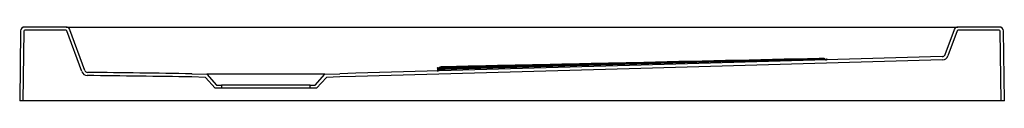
# Model space of a CAD drawing. Header units: millimetres. Extents: x 3970.56 to 3971.56, y 2638.62 to 2638.69.
import ezdxf

# ---------------------------------------------------------------- set-up
doc = ezdxf.new("R2010")
doc.units = ezdxf.units.MM
doc.layers.add('SANINDUSA', color=3, linetype='Continuous')

msp = doc.modelspace()

# ---------------------------------------------------------------- linework, layer by layer
at = {"layer": 'SANINDUSA'}
for p, q in [((3970.6108, 2638.6928), (3970.5686, 2638.6928)), ((3970.6108, 2638.6928), (3970.6244, 2638.6928)), ((3970.6297, 2638.6487), (3970.6146, 2638.6901)), ((3970.6244, 2638.6928), (3971.5029, 2638.6928)), ((3971.5029, 2638.6928), (3971.5165, 2638.6928)), ((3971.5127, 2638.6901), (3971.5034, 2638.6647)), ((3971.5587, 2638.6928), (3971.5165, 2638.6928)), ((3970.5646, 2638.6888), (3970.5637, 2638.6178)), ((3970.5678, 2638.6886), (3970.5669, 2638.6178)), ((3970.6107, 2638.6896), (3970.5688, 2638.6896)), ((3970.6267, 2638.6475), (3970.6116, 2638.6889)), ((3971.5157, 2638.6889), (3971.5064, 2638.6634)), ((3971.5585, 2638.6896), (3971.5166, 2638.6896)), ((3971.5604, 2638.6178), (3971.5595, 2638.6886)), ((3971.5637, 2638.6178), (3971.5627, 2638.6888)), ((3971.0042, 2638.6514), (3970.9955, 2638.6512)), ((3970.7386, 2638.6453), (3970.7387, 2638.6453)), ((3970.7522, 2638.6416), (3970.7386, 2638.6421)), ((3970.7387, 2638.6453), (3970.7537, 2638.6448)), ((3970.7622, 2638.6306), (3970.7522, 2638.6416)), ((3970.8737, 2638.6448), (3970.7537, 2638.6448)), ((3970.7537, 2638.6448), (3970.7637, 2638.6338)), ((3970.8637, 2638.6338), (3970.8737, 2638.6448)), ((3970.8751, 2638.6416), (3970.8651, 2638.6306)), ((3970.8737, 2638.6448), (3970.8887, 2638.6453)), ((3970.8888, 2638.6421), (3970.8751, 2638.6416)), ((3970.7687, 2638.6306), (3970.7622, 2638.6306)), ((3970.7637, 2638.6338), (3970.7687, 2638.6338)), ((3970.7687, 2638.6338), (3970.7687, 2638.6306)), ((3970.8587, 2638.6338), (3970.7687, 2638.6338)), ((3970.8587, 2638.6306), (3970.7687, 2638.6306)), ((3970.8587, 2638.6306), (3970.8587, 2638.6338)), ((3970.8587, 2638.6338), (3970.8637, 2638.6338)), ((3970.8651, 2638.6306), (3970.8587, 2638.6306)), ((3970.5669, 2638.6178), (3970.5637, 2638.6178)), ((3970.5679, 2638.6178), (3970.5669, 2638.6178)), ((3971.5594, 2638.6178), (3970.5679, 2638.6178)), ((3971.5604, 2638.6178), (3971.5594, 2638.6178)), ((3971.5637, 2638.6178), (3971.5604, 2638.6178))]:
    msp.add_line(p, q, dxfattribs=at)
at = {"layer": 'SANINDUSA', "flags": 128}
for points in [[(3971.5007, 2638.6627), (3971.183, 2638.6537), (3970.9051, 2638.6458), (3970.8887, 2638.6453)], [(3971.3757, 2638.6602), (3971.3557, 2638.6596), (3971.2757, 2638.6573), (3970.9955, 2638.6495)], [(3971.5009, 2638.6595), (3971.1827, 2638.6505), (3970.9048, 2638.6426), (3970.8888, 2638.6421)]]:
    msp.add_lwpolyline(points, dxfattribs=at)
at = {"layer": 'SANINDUSA'}
for centre, radius, start, end in [((3970.5686, 2638.6888), 0.004, 90, 179.2), ((3970.6108, 2638.6888), 0.004, 20, 90), ((3971.5165, 2638.6888), 0.004, 90, 160), ((3971.5587, 2638.6888), 0.004, 0.8, 90), ((3970.5688, 2638.6886), 0.001, 90, 179.2), ((3970.6107, 2638.6886), 0.001, 20, 90), ((3971.5166, 2638.6886), 0.001, 90, 160), ((3971.5585, 2638.6886), 0.001, 0.8, 90), ((3971.3795, 2638.6554), 0.005, 82.2381, 91.5635), ((3971.3795, 2638.6553), 0.005, 65.7768, 91.6187), ((3971.3795, 2638.6554), 0.005, 65.7217, 82.2381), ((3971.3836, 2638.665), 0.005, 245.4764, 271.3182), ((3971.3836, 2638.6647), 0.005, 245.6181, 271.46), ((3971.5006, 2638.6657), 0.003, 271.6259, 340), ((3971.5008, 2638.6655), 0.006, 271.6259, 340), ((3970.9874, 2638.6562), 0.005, 271.1766, 297.0158), ((3970.9874, 2638.6549), 0.005, 271.3028, 297.1437), ((3970.9919, 2638.6473), 0.005, 91.1816, 117.0162), ((3970.9919, 2638.646), 0.005, 91.309, 117.1441), ((3971.3836, 2638.6645), 0.005, 245.7217, 265.5067), ((3971.3836, 2638.6644), 0.005, 245.7768, 260.5806), ((3970.6324, 2638.6495), 0.006, 199.9995, 269.2154), ((3970.6325, 2638.6497), 0.003, 200, 269.242), ((3970.9874, 2638.6539), 0.005, 271.4584, 297.3003), ((3970.9874, 2638.6532), 0.005, 271.6007, 297.4423), ((3970.992, 2638.645), 0.005, 91.4631, 117.3007), ((3970.992, 2638.6443), 0.005, 91.6009, 117.4424)]:
    msp.add_arc(centre, radius, start, end, dxfattribs=at)
for points, knots in [([(3971.3757, 2638.6608), (3971.3123, 2638.6594), (3971.2489, 2638.658), (3971.1539, 2638.6558), (3971.1222, 2638.6551), (3971.0588, 2638.6538), (3971.0272, 2638.6531), (3970.9955, 2638.6524)], [0, 0, 0, 0, 0.5, 0.5, 0.75, 0.75, 1, 1, 1, 1]), ([(3971.3757, 2638.6605), (3971.3123, 2638.6589), (3971.2489, 2638.6573), (3971.1539, 2638.655), (3971.1222, 2638.6542), (3971.0588, 2638.6527), (3971.0272, 2638.6519), (3970.9955, 2638.6512)], [0, 0, 0, 0, 0.5, 0.5, 0.75, 0.75, 1, 1, 1, 1]), ([(3971.3757, 2638.6603), (3971.3123, 2638.6586), (3971.2489, 2638.6568), (3971.1539, 2638.6543), (3971.1222, 2638.6534), (3971.0588, 2638.6518), (3971.0272, 2638.6509), (3970.9955, 2638.6501)], [0, 0, 0, 0, 0.5, 0.5, 0.75, 0.75, 1, 1, 1, 1]), ([(3971.3815, 2638.6602), (3971.3813, 2638.6602), (3971.3809, 2638.6604), (3971.3804, 2638.6605), (3971.38, 2638.6606), (3971.3797, 2638.6606), (3971.3795, 2638.6606), (3971.3794, 2638.6606), (3971.3793, 2638.6606), (3971.3791, 2638.6606), (3971.3786, 2638.6606), (3971.3778, 2638.6606), (3971.3768, 2638.6606), (3971.376, 2638.6605), (3971.3756, 2638.6605), (3971.3755, 2638.6605)], [0, 0, 0, 0, 0.078949, 0.154872, 0.214201, 0.252562, 0.272212, 0.290534, 0.321331, 0.408665, 0.545743, 0.690198, 0.830902, 0.971078, 1, 1, 1, 1]), ([(3971.378, 2638.6609), (3971.378, 2638.6609), (3971.3777, 2638.6609), (3971.3769, 2638.6609), (3971.3761, 2638.6608), (3971.3757, 2638.6608)], [0, 0, 0, 0, 0.01167, 0.5058, 1, 1, 1, 1]), ([(3971.3789, 2638.6604), (3971.3769, 2638.6603), (3971.3765, 2638.6603), (3971.3761, 2638.6603), (3971.3757, 2638.6603)], [0, 0, 0, 0, 0.005319, 1, 1, 1, 1]), ([(3971.3793, 2638.6603), (3971.3788, 2638.6603), (3971.3786, 2638.6602), (3971.378, 2638.6602), (3971.3769, 2638.6602), (3971.3761, 2638.6602), (3971.3757, 2638.6602)], [0, 0, 0, 0, 0.03084, 0.35389, 0.67694, 1, 1, 1, 1]), ([(3971.3815, 2638.6605), (3971.3815, 2638.6605), (3971.3813, 2638.6606), (3971.3809, 2638.6607), (3971.3803, 2638.6608), (3971.3799, 2638.6609), (3971.3797, 2638.6609), (3971.3795, 2638.6609), (3971.3794, 2638.6609), (3971.3793, 2638.6609), (3971.379, 2638.6609), (3971.3785, 2638.6609), (3971.3781, 2638.6609), (3971.378, 2638.6609)], [0, 0, 0, 0, 0.00337, 0.13843, 0.25152, 0.33779, 0.38793, 0.41952, 0.45438, 0.51976, 0.69939, 0.9088, 1, 1, 1, 1]), ([(3971.3789, 2638.6604), (3971.379, 2638.6604), (3971.3793, 2638.6604), (3971.3793, 2638.6604), (3971.3793, 2638.6604)], [0, 0, 0, 0, 0.23489, 1, 1, 1, 1]), ([(3971.3837, 2638.66), (3971.3837, 2638.66), (3971.3837, 2638.66), (3971.3834, 2638.66), (3971.3825, 2638.66), (3971.3821, 2638.6599)], [0, 0, 0, 0, 0.03383, 0.5674, 1, 1, 1, 1]), ([(3970.9955, 2638.6512), (3970.995, 2638.6512), (3970.9944, 2638.6512), (3970.9937, 2638.6512), (3970.9934, 2638.6512), (3970.9929, 2638.6512), (3970.9927, 2638.6512), (3970.9919, 2638.6511), (3970.9915, 2638.6511), (3970.9906, 2638.6511), (3970.9902, 2638.6511), (3970.9895, 2638.6511), (3970.9891, 2638.6511), (3970.9887, 2638.6511), (3970.9886, 2638.6511), (3970.9883, 2638.6511), (3970.9881, 2638.6511), (3970.9879, 2638.6512), (3970.9878, 2638.6512), (3970.9877, 2638.6512), (3970.9875, 2638.6512), (3970.9875, 2638.6512), (3970.9875, 2638.6512)], [0, 0, 0, 0, 0.125, 0.125, 0.1875, 0.1875, 0.25, 0.25, 0.375, 0.375, 0.5, 0.5, 0.625, 0.625, 0.6875, 0.6875, 0.75, 0.8125, 0.8125, 0.875, 0.875, 1, 1, 1, 1]), ([(3970.9955, 2638.6524), (3970.9952, 2638.6524), (3970.995, 2638.6524), (3970.9945, 2638.6524), (3970.9943, 2638.6524), (3970.9939, 2638.6524), (3970.9936, 2638.6524), (3970.9932, 2638.6524), (3970.9931, 2638.6524), (3970.9927, 2638.6524), (3970.9926, 2638.6524), (3970.9923, 2638.6523), (3970.9922, 2638.6523), (3970.992, 2638.6523), (3970.9919, 2638.6523), (3970.9919, 2638.6523), (3970.9918, 2638.6523), (3970.9918, 2638.6523)], [0, 0, 0, 0, 0.125, 0.125, 0.25, 0.25, 0.375, 0.375, 0.5, 0.5, 0.625, 0.625, 0.75, 0.75, 0.875, 0.875, 1, 1, 1, 1]), ([(3970.9955, 2638.6512), (3970.9952, 2638.6512), (3970.995, 2638.6512), (3970.9945, 2638.6512), (3970.9943, 2638.6512), (3970.9939, 2638.6511), (3970.9936, 2638.6511), (3970.9932, 2638.6511), (3970.9931, 2638.6511), (3970.9927, 2638.6511), (3970.9926, 2638.6511), (3970.9923, 2638.6511), (3970.9922, 2638.6511), (3970.992, 2638.6511), (3970.9919, 2638.6511), (3970.9919, 2638.651), (3970.9918, 2638.651), (3970.9918, 2638.651)], [0, 0, 0, 0, 0.125, 0.125, 0.25, 0.25, 0.375, 0.375, 0.5, 0.5, 0.625, 0.625, 0.75, 0.75, 0.875, 0.875, 1, 1, 1, 1]), ([(3970.9955, 2638.6501), (3970.9952, 2638.6501), (3970.995, 2638.6501), (3970.9945, 2638.6501), (3970.9943, 2638.6501), (3970.9939, 2638.6501), (3970.9936, 2638.6501), (3970.9932, 2638.6501), (3970.9931, 2638.6501), (3970.9927, 2638.65), (3970.9926, 2638.65), (3970.9923, 2638.65), (3970.9922, 2638.65), (3970.992, 2638.65), (3970.9919, 2638.65), (3970.9919, 2638.65), (3970.9918, 2638.65), (3970.9918, 2638.65)], [0, 0, 0, 0, 0.125, 0.125, 0.25, 0.25, 0.375, 0.375, 0.5, 0.5, 0.625, 0.625, 0.75, 0.75, 0.875, 0.875, 1, 1, 1, 1]), ([(3971.3837, 2638.6597), (3971.3837, 2638.6597), (3971.3837, 2638.6597), (3971.3834, 2638.6597), (3971.3826, 2638.6597), (3971.3823, 2638.6597)], [0, 0, 0, 0, 0.03718, 0.62204, 1, 1, 1, 1]), ([(3970.7386, 2638.6421), (3970.7209, 2638.6424), (3970.7032, 2638.6426), (3970.6677, 2638.6431), (3970.65, 2638.6433), (3970.6323, 2638.6435)], [0, 0, 0, 0, 0.5, 0.5, 1, 1, 1, 1]), ([(3970.7386, 2638.6453), (3970.7209, 2638.6456), (3970.7032, 2638.6458), (3970.6679, 2638.6463), (3970.6502, 2638.6465), (3970.6325, 2638.6467)], [0, 0, 0, 0, 0.5, 0.5, 1, 1, 1, 1]), ([(3970.991, 2638.6499), (3970.9908, 2638.6499), (3970.9899, 2638.6499), (3970.9886, 2638.6499), (3970.9876, 2638.6499), (3970.9875, 2638.6499), (3970.9875, 2638.6499)], [0, 0, 0, 0, 0.07452, 0.42223, 0.77063, 1, 1, 1, 1]), ([(3970.9898, 2638.6489), (3970.9894, 2638.6489), (3970.9884, 2638.6488), (3970.9876, 2638.6489), (3970.9875, 2638.6489), (3970.9875, 2638.6489)], [0, 0, 0, 0, 0.27633, 0.71292, 1, 1, 1, 1]), ([(3970.9955, 2638.6495), (3970.9952, 2638.6495), (3970.995, 2638.6495), (3970.9945, 2638.6494), (3970.9943, 2638.6494), (3970.9939, 2638.6494), (3970.9936, 2638.6494), (3970.9932, 2638.6494), (3970.9931, 2638.6494), (3970.9927, 2638.6494), (3970.9926, 2638.6494), (3970.9923, 2638.6494), (3970.9922, 2638.6494), (3970.992, 2638.6494), (3970.9919, 2638.6494), (3970.9919, 2638.6493), (3970.9918, 2638.6493), (3970.9918, 2638.6493)], [0, 0, 0, 0, 0.125, 0.125, 0.25, 0.25, 0.375, 0.375, 0.5, 0.5, 0.625, 0.625, 0.75, 0.75, 0.875, 0.875, 1, 1, 1, 1])]:
    msp.add_open_spline(points, degree=3, knots=knots, dxfattribs=at)

doc.saveas('drawing.dxf')
